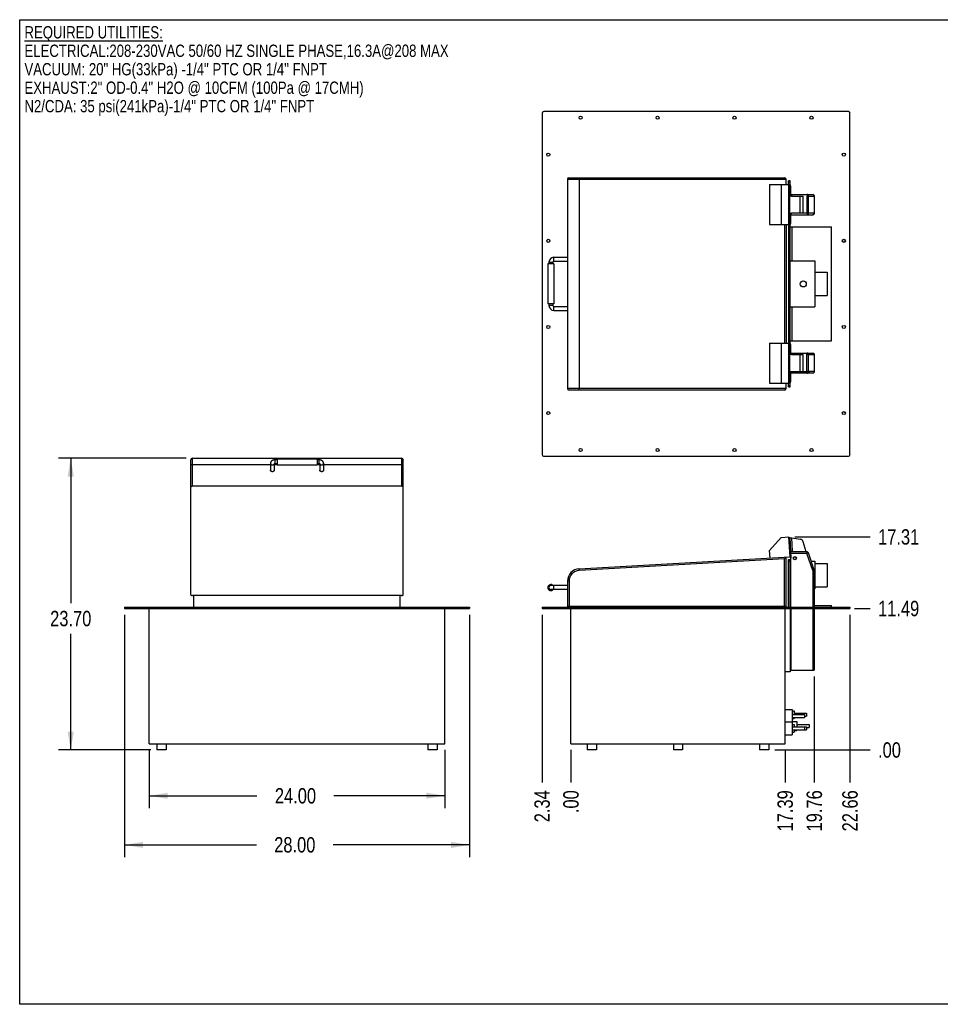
# Model space of a CAD drawing. Header units: inches. Extents: x 0 to 16, y 0 to 10.
# Tile 1 of 38: x 0 to 9.3, y 0 to 10. Entities that reach past the tile are written whole.
import ezdxf

# ---------------------------------------------------------------- set-up
doc = ezdxf.new("R2010")
doc.units = ezdxf.units.IN
doc.header["$LTSCALE"] = 0.935
doc.header["$MEASUREMENT"] = 0
doc.layers.get('0').update_dxf_attribs({"linetype": 'CONTINUOUS'})
doc.layers.add('02___PRT_ALL_AXES', color=7, linetype='CONTINUOUS')
doc.styles.get("Standard").update_dxf_attribs({"font": 'txt', "width": 0.8})
doc.dimstyles.new('DIMSTYLE_1', dxfattribs={"dimtxt": 0.15625, "dimasz": 0.1875, "dimexe": 0.125, "dimexo": 0.0625, "dimgap": 0.078125, "dimtad": 0, "dimtih": 1, "dimtoh": 1, "dimlfac": 8, "dimzin": 4, "dimdsep": 46, "dimtxsty": 'Standard', "dimblk": '_FILLED', "dimblk1": '_FILLED', "dimblk2": '_FILLED', "dimcen": 0.09, "dimazin": 1, "dimtfac": 1, "dimtofl": 0, "dimtmove": 0, "dimatfit": 3, "dimldrblk": '_FILLED', "dimfxl": 1, "dimtolj": 1, "dimtzin": 4, "dimarcsym": 0})
doc.dimstyles.new('DIMSTYLE_2', dxfattribs={"dimtxt": 0.15625, "dimasz": 0.1875, "dimexe": 0.125, "dimexo": 0.0625, "dimgap": 0.039062, "dimtad": 0, "dimtih": 1, "dimtoh": 1, "dimlfac": 8, "dimzin": 4, "dimdsep": 46, "dimtxsty": 'Standard', "dimblk": '_FILLED', "dimblk1": '_FILLED', "dimblk2": '_FILLED', "dimcen": 0.09, "dimazin": 1, "dimtfac": 1, "dimtofl": 0, "dimtmove": 0, "dimatfit": 3, "dimldrblk": '_FILLED', "dimfxl": 1, "dimtolj": 1, "dimtzin": 4, "dimarcsym": 0})

# ---------------------------------------------------------------- blocks, each defined once
blk = doc.blocks.new('_FILLED')
at = {"color": 0, "linetype": 'ByBlock'}
blk.add_solid([(0, 0), (-1, 0.167), (-1, -0.167)], dxfattribs=at)
blk = doc.blocks.new('*D1')
at = {"color": 2, "linetype": 'Continuous', "transparency": 16777216}
for p, q in [((1.69, 5.546), (0.393, 5.546)), ((0.518, 5.546), (0.518, 4.074)), ((0.518, 2.583), (0.518, 3.761)), ((1.331, 2.583), (0.393, 2.583))]:
    blk.add_line(p, q, dxfattribs=at)
at = {"color": 2, "linetype": 'Continuous', "transparency": 16777216, "xscale": 0.1875, "yscale": 0.1875, "zscale": 0.1875}
for p, rotation in [((0.518, 5.546), 90), ((0.518, 2.583), 270)]:
    blk.add_blockref('_FILLED', p, dxfattribs=dict(at, rotation=rotation))
at = {"color": 2, "linetype": 'Continuous', "transparency": 16777216, "insert": (0.518, 3.996), "char_height": 0.1562, "width": 0.625, "attachment_point": 2, "line_spacing_factor": 0.9}
blk.add_mtext('23.70', dxfattribs=at)
blk = doc.blocks.new('*D2')
at = {"color": 2, "linetype": 'Continuous', "transparency": 16777216}
for p, q in [((1.315, 2.583), (1.315, 1.993)), ((4.315, 2.583), (4.315, 1.993)), ((1.315, 2.118), (2.408, 2.118)), ((4.315, 2.118), (3.19, 2.118))]:
    blk.add_line(p, q, dxfattribs=at)
at = {"color": 2, "linetype": 'Continuous', "transparency": 16777216, "xscale": 0.1875, "yscale": 0.1875, "zscale": 0.1875, "rotation": 180}
blk.add_blockref('_FILLED', (1.315, 2.118), dxfattribs=at)
at = {"color": 2, "linetype": 'Continuous', "transparency": 16777216, "xscale": 0.1875, "yscale": 0.1875, "zscale": 0.1875}
blk.add_blockref('_FILLED', (4.315, 2.118), dxfattribs=at)
at = {"color": 2, "linetype": 'Continuous', "transparency": 16777216, "insert": (2.799, 2.196), "char_height": 0.1562, "width": 0.625, "attachment_point": 2, "line_spacing_factor": 0.9}
blk.add_mtext('24.00', dxfattribs=at)
blk = doc.blocks.new('*D3')
at = {"color": 2, "linetype": 'Continuous', "transparency": 16777216}
for p, q in [((1.065, 3.957), (1.065, 1.494)), ((4.565, 3.957), (4.565, 1.494)), ((1.065, 1.619), (2.402, 1.619)), ((4.565, 1.619), (3.183, 1.619))]:
    blk.add_line(p, q, dxfattribs=at)
at = {"color": 2, "linetype": 'Continuous', "transparency": 16777216, "xscale": 0.1875, "yscale": 0.1875, "zscale": 0.1875, "rotation": 180}
blk.add_blockref('_FILLED', (1.065, 1.619), dxfattribs=at)
at = {"color": 2, "linetype": 'Continuous', "transparency": 16777216, "xscale": 0.1875, "yscale": 0.1875, "zscale": 0.1875}
blk.add_blockref('_FILLED', (4.565, 1.619), dxfattribs=at)
at = {"color": 2, "linetype": 'Continuous', "transparency": 16777216, "insert": (2.792, 1.698), "char_height": 0.1562, "width": 0.625, "attachment_point": 2, "line_spacing_factor": 0.9}
blk.add_mtext('28.00', dxfattribs=at)
blk = doc.blocks.new('*D4')
at = {"color": 2, "linetype": 'Continuous', "transparency": 16777216}
blk.add_line((5.302, 3.957), (5.302, 2.252), dxfattribs=at)
at = {"color": 2, "linetype": 'Continuous', "transparency": 16777216, "insert": (5.224, 2.174), "char_height": 0.1562, "width": 0.5, "attachment_point": 3, "rotation": 90, "line_spacing_factor": 0.9}
blk.add_mtext('2.34', dxfattribs=at)
blk = doc.blocks.new('*D5')
at = {"color": 2, "linetype": 'Continuous', "transparency": 16777216}
blk.add_line((5.595, 2.583), (5.595, 2.252), dxfattribs=at)
at = {"color": 2, "linetype": 'Continuous', "transparency": 16777216, "insert": (5.517, 2.174), "char_height": 0.1562, "width": 0.375, "attachment_point": 3, "rotation": 90, "line_spacing_factor": 0.9}
blk.add_mtext('.00', dxfattribs=at)
blk = doc.blocks.new('*D6')
at = {"color": 2, "linetype": 'Continuous', "transparency": 16777216}
blk.add_line((7.769, 2.583), (7.769, 2.252), dxfattribs=at)
at = {"color": 2, "linetype": 'Continuous', "transparency": 16777216, "insert": (7.691, 2.174), "char_height": 0.1562, "width": 0.625, "attachment_point": 3, "rotation": 90, "line_spacing_factor": 0.9}
blk.add_mtext('17.39', dxfattribs=at)
blk = doc.blocks.new('*D7')
at = {"color": 2, "linetype": 'Continuous', "transparency": 16777216}
blk.add_line((8.065, 3.33), (8.065, 2.252), dxfattribs=at)
at = {"color": 2, "linetype": 'Continuous', "transparency": 16777216, "insert": (7.987, 2.174), "char_height": 0.1562, "width": 0.625, "attachment_point": 3, "rotation": 90, "line_spacing_factor": 0.9}
blk.add_mtext('19.76', dxfattribs=at)
blk = doc.blocks.new('*D8')
at = {"color": 2, "linetype": 'Continuous', "transparency": 16777216}
blk.add_line((8.427, 3.957), (8.427, 2.252), dxfattribs=at)
at = {"color": 2, "linetype": 'Continuous', "transparency": 16777216, "insert": (8.349, 2.174), "char_height": 0.1562, "width": 0.625, "attachment_point": 3, "rotation": 90, "line_spacing_factor": 0.9}
blk.add_mtext('22.66', dxfattribs=at)
blk = doc.blocks.new('*D9')
at = {"color": 2, "linetype": 'Continuous', "transparency": 16777216}
blk.add_line((8.474, 4.02), (8.633, 4.02), dxfattribs=at)
at = {"color": 2, "linetype": 'Continuous', "transparency": 16777216, "insert": (8.712, 4.098), "char_height": 0.1562, "width": 0.625, "attachment_point": 1, "line_spacing_factor": 0.9}
blk.add_mtext('11.49', dxfattribs=at)
blk = doc.blocks.new('*D10')
at = {"color": 2, "linetype": 'Continuous', "transparency": 16777216}
blk.add_line((7.666, 2.583), (8.633, 2.583), dxfattribs=at)
at = {"color": 2, "linetype": 'Continuous', "transparency": 16777216, "insert": (8.712, 2.661), "char_height": 0.1562, "width": 0.375, "attachment_point": 1, "line_spacing_factor": 0.9}
blk.add_mtext('.00', dxfattribs=at)
blk = doc.blocks.new('*D11')
at = {"color": 2, "linetype": 'Continuous', "transparency": 16777216}
blk.add_line((7.869, 4.747), (8.633, 4.747), dxfattribs=at)
at = {"color": 2, "linetype": 'Continuous', "transparency": 16777216, "insert": (8.712, 4.825), "char_height": 0.1562, "width": 0.625, "attachment_point": 1, "line_spacing_factor": 0.9}
blk.add_mtext('17.31', dxfattribs=at)

msp = doc.modelspace()

# ---------------------------------------------------------------- linework, layer by layer
at = {"color": 7, "linetype": 'Continuous'}
for p, q in [((0, 0), (0, 10)), ((0, 10), (16, 10)), ((5.3023, 9.0505), (5.3023, 5.5824)), ((8.4111, 9.0667), (5.3186, 9.0667)), ((8.4273, 5.583), (8.4273, 9.0505)), ((5.5595, 8.3796), (5.5595, 6.2552)), ((5.5595, 8.3796), (7.7783, 8.3796)), ((5.5751, 8.3952), (7.762, 8.3952)), ((5.6775, 8.3796), (5.6775, 6.2552)), ((7.6112, 8.3249), (7.6112, 7.9186)), ((7.6112, 8.3249), (7.807, 8.3249)), ((7.729, 8.3249), (7.729, 7.9186)), ((7.7783, 8.3249), (7.7783, 8.379)), ((7.8023, 8.3249), (7.8023, 8.3636)), ((7.8192, 8.3636), (7.8023, 8.3636)), ((7.8192, 8.3474), (7.8023, 8.3474)), ((7.807, 7.9186), (7.807, 8.3249)), ((7.8184, 8.3249), (7.8074, 8.3249)), ((7.8074, 8.3224), (7.8074, 7.9212)), ((7.8074, 8.3224), (7.8239, 8.3224)), ((7.8161, 8.3224), (7.8161, 8.2255)), ((7.8184, 8.3224), (7.8184, 8.3249)), ((7.8192, 8.3224), (7.8192, 8.3636)), ((7.8239, 8.2255), (7.8239, 8.3224)), ((7.8279, 8.3118), (7.8239, 8.3118)), ((7.8279, 8.2151), (7.8279, 8.3118)), ((7.8239, 8.2255), (7.8161, 8.2255)), ((7.8176, 8.0247), (7.8176, 8.2189)), ((7.8279, 8.2955), (7.8239, 8.2955)), ((7.8279, 8.2243), (8.0486, 8.2243)), ((7.8325, 8.2093), (7.9522, 8.2093)), ((7.9207, 8.0343), (7.9207, 8.2093)), ((7.9522, 8.0343), (7.9522, 8.2093)), ((7.9911, 8.208), (8.0648, 8.208)), ((7.9911, 8.0349), (7.9911, 8.208)), ((8.0059, 8.0349), (8.0059, 8.208)), ((8.0632, 8.208), (8.0632, 8.0343)), ((8.0648, 8.208), (8.0648, 8.0349)), ((7.8161, 8.018), (7.8239, 8.018)), ((7.8161, 8.018), (7.8161, 7.9212)), ((7.8239, 7.9212), (7.8239, 8.018)), ((7.8279, 7.9312), (7.8279, 8.0285)), ((7.8279, 8.0187), (8.0486, 8.0187)), ((8.0636, 8.0343), (7.8325, 8.0343)), ((8.0059, 8.0349), (7.9911, 8.0349)), ((7.9911, 8.0349), (7.9913, 8.0187)), ((8.0059, 8.0349), (8.0061, 8.0343)), ((8.0486, 8.0187), (8.0484, 8.0187)), ((7.6112, 7.9186), (7.807, 7.9186)), ((7.7611, 7.9186), (7.7611, 6.7156)), ((7.7783, 7.9186), (7.7783, 6.7156)), ((7.8023, 7.9186), (7.8023, 6.7156)), ((7.8074, 7.9212), (7.8239, 7.9212)), ((7.8184, 7.9186), (7.8074, 7.9186)), ((7.8184, 7.9186), (7.8184, 7.9212)), ((7.8192, 6.713), (7.8192, 7.9212)), ((7.8239, 7.9312), (7.8279, 7.9312)), ((7.8192, 7.8949), (8.2398, 7.8949)), ((7.8354, 7.8949), (7.8354, 7.5511)), ((8.2398, 6.7386), (8.2398, 7.8949)), ((5.3603, 7.5202), (5.3603, 7.114)), ((5.4228, 7.5202), (5.3603, 7.5202)), ((5.372, 7.5378), (5.372, 7.5202)), ((5.372, 7.5378), (5.4111, 7.5378)), ((5.4111, 7.5378), (5.4111, 7.5202)), ((5.4209, 7.5476), (5.4209, 7.5866)), ((5.4209, 7.5866), (5.5595, 7.5866)), ((5.4209, 7.5476), (5.5595, 7.5476)), ((5.4228, 7.5202), (5.4228, 7.114)), ((7.8192, 7.5511), (8.0692, 7.5511)), ((8.0692, 7.5511), (8.0692, 7.0824)), ((5.4228, 7.114), (5.3603, 7.114)), ((5.372, 7.114), (5.372, 7.0964)), ((5.4111, 7.114), (5.4111, 7.0964)), ((5.4111, 7.0964), (5.372, 7.0964)), ((5.4209, 7.0476), (5.4209, 7.0866)), ((5.4209, 7.0866), (5.5595, 7.0866)), ((5.4209, 7.0476), (5.5595, 7.0476)), ((7.8192, 7.0824), (8.0692, 7.0824)), ((7.8354, 7.0824), (7.8354, 6.7386)), ((7.6112, 6.7156), (7.807, 6.7156)), ((7.6112, 6.7156), (7.6112, 6.3094)), ((7.729, 6.7156), (7.729, 6.3094)), ((7.807, 6.3094), (7.807, 6.7156)), ((7.8184, 6.7156), (7.8074, 6.7156)), ((7.8074, 6.713), (7.8239, 6.713)), ((7.8074, 6.713), (7.8074, 6.3118)), ((7.8161, 6.713), (7.8161, 6.6162)), ((7.8184, 6.713), (7.8184, 6.7156)), ((7.8192, 6.7386), (8.2398, 6.7386)), ((7.8239, 6.6162), (7.8239, 6.713)), ((7.8239, 6.7023), (7.8279, 6.7023)), ((7.8279, 6.6057), (7.8279, 6.7023)), ((7.8239, 6.6162), (7.8161, 6.6162)), ((7.8176, 6.4153), (7.8176, 6.6095)), ((7.8279, 6.6148), (8.0486, 6.6148)), ((7.9906, 6.4092), (7.9906, 6.6148)), ((7.8325, 6.5999), (7.9522, 6.5999)), ((7.9207, 6.4249), (7.9207, 6.5999)), ((7.9522, 6.4249), (7.9522, 6.5999)), ((7.9906, 6.5985), (8.0648, 6.5985)), ((8.006, 6.4254), (8.006, 6.5985)), ((8.064, 6.5985), (8.064, 6.4254)), ((8.0648, 6.5985), (8.0648, 6.4254)), ((7.8161, 6.4087), (7.8239, 6.4087)), ((7.8161, 6.4087), (7.8161, 6.3118)), ((7.8239, 6.3118), (7.8239, 6.4087)), ((7.8279, 6.3217), (7.8279, 6.4191)), ((8.0486, 6.4092), (7.8279, 6.4092)), ((8.0208, 6.4249), (7.8325, 6.4249)), ((8.0648, 6.4254), (7.9906, 6.4254)), ((7.6112, 6.3094), (7.807, 6.3094)), ((7.7783, 6.2552), (7.7783, 6.3094)), ((7.8023, 6.2699), (7.8023, 6.3094)), ((7.8074, 6.3118), (7.8239, 6.3118)), ((7.8184, 6.3094), (7.8074, 6.3094)), ((7.8184, 6.3094), (7.8184, 6.3118)), ((7.8192, 6.2699), (7.8192, 6.3118)), ((7.8279, 6.3379), (7.8239, 6.3379)), ((7.8279, 6.3217), (7.8239, 6.3217)), ((7.7783, 6.2552), (5.5595, 6.2552)), ((7.762, 6.239), (5.5758, 6.239)), ((7.8023, 6.2861), (7.8192, 6.2861)), ((7.8023, 6.2699), (7.8192, 6.2699)), ((1.7366, 4.1599), (1.7366, 5.5304)), ((1.7522, 5.2611), (1.7522, 5.546)), ((1.7522, 5.546), (3.8766, 5.546)), ((2.594, 5.4906), (2.594, 5.5297)), ((2.6116, 5.5297), (2.594, 5.5297)), ((2.6116, 5.5414), (2.6116, 5.4789)), ((2.6116, 5.5414), (3.0178, 5.5414)), ((3.0178, 5.5414), (3.0178, 5.4789)), ((3.0354, 5.5297), (3.0178, 5.5297)), ((3.0354, 5.5297), (3.0354, 5.4906)), ((3.8766, 5.546), (3.8766, 5.2611)), ((3.8928, 4.1599), (3.8928, 5.5298)), ((5.3179, 5.5667), (8.4111, 5.5667)), ((1.7522, 5.4835), (2.5452, 5.4835)), ((2.5452, 5.4955), (2.5452, 5.4262)), ((2.5842, 5.4893), (2.5842, 5.4262)), ((2.5842, 5.4835), (2.6116, 5.4835)), ((2.6116, 5.4906), (2.594, 5.4906)), ((2.6116, 5.4789), (3.0178, 5.4789)), ((3.0354, 5.4906), (3.0178, 5.4906)), ((3.0178, 5.4835), (3.0452, 5.4835)), ((3.0452, 5.4893), (3.0452, 5.4262)), ((3.0842, 5.4955), (3.0842, 5.4262)), ((3.0842, 5.4835), (3.8766, 5.4835)), ((3.8766, 5.2611), (1.7522, 5.2611)), ((7.729, 4.7424), (7.6112, 4.6106)), ((7.729, 4.7424), (7.807, 4.7468)), ((7.8184, 4.544), (7.807, 4.7468)), ((7.8074, 4.739), (7.8176, 4.7396)), ((7.8161, 4.7395), (7.8279, 4.5299)), ((7.8176, 4.7396), (7.9207, 4.7243)), ((7.8325, 4.7374), (7.8401, 4.6032)), ((7.6156, 4.5326), (7.6112, 4.6106)), ((7.8151, 4.6018), (7.8401, 4.6032)), ((7.9824, 4.5952), (7.9522, 4.697)), ((5.6775, 4.4234), (7.8184, 4.544)), ((7.762, 4.5246), (5.6784, 4.4072)), ((7.7783, 4.5418), (7.762, 4.5246)), ((7.762, 4.0418), (7.762, 4.5246)), ((7.7783, 4.0418), (7.7783, 4.5418)), ((7.8023, 4.517), (7.8192, 4.517)), ((7.8023, 4.0327), (7.8023, 4.517)), ((7.8023, 4.5007), (7.8192, 4.5007)), ((7.8192, 4.0327), (7.8192, 4.517)), ((7.8192, 4.5014), (7.8279, 4.5014)), ((7.8279, 4.0327), (7.8279, 4.5952)), ((7.9906, 4.5952), (7.8279, 4.5952)), ((7.9906, 4.5789), (7.8279, 4.5789)), ((7.9906, 4.5952), (7.9906, 4.5789)), ((7.9906, 4.5789), (8.006, 4.5841)), ((8.0486, 4.405), (7.9906, 4.5789)), ((8.064, 4.4102), (8.006, 4.5841)), ((8.0336, 4.5014), (8.0692, 4.5014)), ((8.0692, 4.5014), (8.0692, 4.2201)), ((5.6784, 4.4072), (5.6775, 4.4234)), ((7.8279, 4.4545), (7.8192, 4.4545)), ((7.8279, 4.4383), (7.8192, 4.4383)), ((8.064, 4.4102), (8.0486, 4.405)), ((8.0486, 4.405), (8.0648, 4.405)), ((8.0486, 4.405), (8.0486, 4.0327)), ((8.0648, 4.405), (8.0648, 4.0327)), ((5.5595, 4.2519), (5.3916, 4.2519)), ((5.5595, 4.2129), (5.3916, 4.2129)), ((5.4209, 4.2129), (5.4209, 4.2519)), ((5.5595, 4.2986), (5.5595, 4.0418)), ((5.5758, 4.2986), (5.5595, 4.2986)), ((5.5758, 4.2986), (5.5758, 4.0418)), ((8.0648, 4.2201), (8.0692, 4.2201)), ((3.8766, 4.1517), (1.7528, 4.1517)), ((1.7682, 4.0327), (1.7682, 4.1517)), ((3.8619, 4.0327), (3.8619, 4.1517)), ((1.0651, 4.0327), (1.0651, 4.0196)), ((1.0651, 4.0327), (4.5651, 4.0327)), ((1.0651, 4.0196), (4.5651, 4.0196)), ((1.0813, 4.0327), (1.0813, 4.0196)), ((1.3151, 2.6459), (1.3151, 4.0196)), ((4.3151, 2.6459), (4.3151, 4.0196)), ((4.5494, 4.0327), (4.5494, 4.0196)), ((4.5651, 4.0327), (4.5651, 4.0196)), ((5.3023, 4.0327), (5.3023, 4.0196)), ((5.3023, 4.0327), (8.4273, 4.0327)), ((5.3023, 4.0196), (8.4273, 4.0196)), ((5.3179, 4.0327), (5.3179, 4.0196)), ((7.7783, 4.0418), (5.5595, 4.0418)), ((5.5948, 2.6459), (5.5948, 4.0196)), ((7.7689, 2.6459), (7.7689, 4.0196)), ((7.8192, 4.0196), (7.8192, 3.3764)), ((7.8279, 4.0196), (7.8279, 3.392)), ((8.0486, 4.0196), (8.0486, 3.392)), ((8.0648, 4.0496), (8.2398, 4.0496)), ((8.0648, 4.0196), (8.0648, 3.392)), ((8.2398, 4.0327), (8.2398, 4.0496)), ((8.4111, 4.0327), (8.4111, 4.0196)), ((8.4273, 4.0327), (8.4273, 4.0196)), ((7.8192, 3.4052), (7.8279, 3.4052)), ((7.8192, 3.3764), (7.7689, 3.3764)), ((7.8279, 3.392), (8.0648, 3.392)), ((7.8402, 2.8731), (7.8877, 2.8731)), ((7.8877, 2.8731), (7.8877, 2.8177)), ((7.8596, 2.7794), (7.8877, 2.7794)), ((7.8877, 2.7865), (7.8877, 2.7794)), ((1.3151, 2.6459), (4.3151, 2.6459)), ((5.5948, 2.6459), (7.7689, 2.6459)), ((16, 0), (0, 0))]:
    msp.add_line(p, q, dxfattribs=at)
for centre, radius, start, end in [((5.3186, 9.0505), 0.0163, 90, 180), ((8.4111, 9.0505), 0.0163, 0, 90), ((5.5751, 8.3796), 0.0156, 90, 180), ((7.762, 8.379), 0.0163, 0, 90), ((7.8402, 8.2256), 0.0164, 180.06844, 202.39684), ((7.8401, 8.2255), 0.0162, 220.65249, 224.95047), ((7.8401, 8.2255), 0.0163, 224.97417, 234.81084), ((7.8401, 8.2255), 0.0162, 234.80517, 247.45574), ((7.8401, 8.2256), 0.0163, 247.53736, 269.92788), ((8.0486, 8.208), 0.0163, 0, 90), ((7.8402, 8.018), 0.0164, 157.60316, 179.93156), ((7.8401, 8.0181), 0.0162, 135.04953, 139.34751), ((7.8401, 8.0181), 0.0162, 126.43171, 135.03028), ((7.8401, 8.018), 0.0163, 114.08004, 126.43473), ((7.8401, 8.018), 0.0163, 90.05755, 113.99628), ((8.0486, 8.0349), 0.0163, 270, 360), ((5.4209, 7.5378), 0.0488, 90, 180), ((5.4209, 7.5378), 0.00977, 90, 180), ((5.4209, 7.0964), 0.0488, 180, 270), ((5.4209, 7.0964), 0.00977, 180, 270), ((7.8401, 6.6162), 0.0163, 180.00245, 220.65716), ((7.8401, 6.6161), 0.0162, 220.65249, 224.95047), ((7.8401, 6.6162), 0.0163, 224.97512, 235.05939), ((7.8401, 6.6161), 0.0162, 235.05357, 247.45736), ((7.8401, 6.6162), 0.0163, 247.53736, 269.92788), ((8.0486, 6.5985), 0.0163, 0, 90), ((7.8402, 6.4087), 0.0164, 157.60316, 179.93156), ((7.8401, 6.4087), 0.0162, 135.04953, 139.34751), ((7.8401, 6.4087), 0.0162, 126.68013, 135.03111), ((7.8401, 6.4087), 0.0163, 114.08144, 126.68252), ((7.8401, 6.4086), 0.0163, 90.05755, 113.99628), ((8.0486, 6.4254), 0.0163, 270, 360), ((5.5758, 6.2552), 0.0163, 180, 270), ((7.762, 6.2552), 0.0163, 270, 360), ((1.7522, 5.5304), 0.0156, 90, 180), ((3.8766, 5.5298), 0.0163, 0, 90), ((5.3179, 5.5824), 0.0156, 180, 270), ((8.4111, 5.583), 0.0163, 270, 360), ((2.5599, 5.4262), 0.0147, 180.00665, 188.145), ((2.5682, 5.496), 0.0161, 329.15679, 330.91646), ((2.5684, 5.4959), 0.0159, 330.91748, 332.57069), ((2.5695, 5.4262), 0.0147, 352.26627, 359.99724), ((3.0599, 5.4262), 0.0147, 180.00665, 188.145), ((3.061, 5.4959), 0.0159, 207.3884, 209.08257), ((3.0612, 5.496), 0.0161, 209.08411, 211.07576), ((3.0695, 5.4262), 0.0147, 352.26627, 359.99724), ((7.915, 4.686), 0.0387, 16.52564, 81.54778), ((7.9906, 4.5789), 0.0163, 18.43495, 90), ((7.9911, 4.5795), 0.0156, 18.43495, 90), ((5.6845, 4.2986), 0.125, 93.22452, 180), ((5.6845, 4.2986), 0.1087, 93.22452, 180), ((8.0486, 4.405), 0.0163, 0, 18.43495), ((5.3916, 4.2324), 0.0312, 38.7329, 321.2671), ((5.3916, 4.2324), 0.0195, 90, 270)]:
    msp.add_arc(centre, radius, start, end, dxfattribs=at)
for centre, start_param, end_param in [((7.8325, 8.2255), -2.717993, -1.570796), ((7.8325, 8.018), 1.570796, 2.717993), ((7.8325, 6.6162), -2.717993, -1.570796), ((7.8325, 6.4087), 1.570796, 2.717993)]:
    msp.add_ellipse(centre, major_axis=(0.0164, 0), ratio=0.990058, start_param=start_param, end_param=end_param, dxfattribs=at)
for points, knots in [([(5.6784, 8.3952), (5.6783, 8.3952), (5.6783, 8.3951), (5.6782, 8.3949), (5.6781, 8.3945), (5.678, 8.394), (5.6779, 8.3933), (5.6778, 8.3922), (5.6777, 8.3905), (5.6776, 8.3882), (5.6776, 8.3855), (5.6775, 8.3826), (5.6775, 8.3806), (5.6775, 8.3796)], [0, 0, 0, 0, 0.007285, 0.022622, 0.046902, 0.080156, 0.122219, 0.17265, 0.296535, 0.447325, 0.619402, 0.806386, 1, 1, 1, 1]), ([(8.0059, 8.208), (8.0059, 8.2102), (8.0051, 8.2144), (8.0017, 8.2198), (7.9967, 8.2234), (7.9926, 8.2243), (7.9906, 8.2243)], [0, 0, 0, 0, 0.257258, 0.510276, 0.757284, 1, 1, 1, 1]), ([(7.9906, 8.2243), (7.9906, 8.2243), (7.9907, 8.2241), (7.9907, 8.2239), (7.9907, 8.2235), (7.9908, 8.223), (7.9908, 8.2223), (7.9909, 8.2212), (7.9909, 8.2194), (7.991, 8.217), (7.991, 8.2142), (7.991, 8.2112), (7.9911, 8.2091), (7.9911, 8.208)], [0, 0, 0, 0, 0.00554, 0.020143, 0.044085, 0.077169, 0.11911, 0.16951, 0.293691, 0.445001, 0.617664, 0.805055, 1, 1, 1, 1]), ([(8.0478, 8.2243), (8.0498, 8.2243), (8.0539, 8.2234), (8.0573, 8.221), (8.0587, 8.2195)], [0, 0, 0, 0, 0.496313, 1, 1, 1, 1]), ([(8.0587, 8.2195), (8.0601, 8.218), (8.0624, 8.2144), (8.0632, 8.2102), (8.0632, 8.208)], [0, 0, 0, 0, 0.496558, 1, 1, 1, 1]), ([(7.9913, 8.0187), (7.9932, 8.0187), (7.9971, 8.0195), (8.0021, 8.023), (8.0053, 8.0282), (8.0061, 8.0323), (8.0061, 8.0343)], [0, 0, 0, 0, 0.243888, 0.491401, 0.74395, 1, 1, 1, 1]), ([(8.0636, 8.0343), (8.0636, 8.0323), (8.0628, 8.0282), (8.0595, 8.023), (8.0545, 8.0195), (8.0505, 8.0187), (8.0486, 8.0187)], [0, 0, 0, 0, 0.254425, 0.50666, 0.75497, 1, 1, 1, 1]), ([(8.0589, 8.0232), (8.0575, 8.0218), (8.0543, 8.0195), (8.0504, 8.0187), (8.0486, 8.0187)], [0, 0, 0, 0, 0.511413, 1, 1, 1, 1]), ([(8.0632, 8.0343), (8.0632, 8.0323), (8.0625, 8.0282), (8.0602, 8.0247), (8.0589, 8.0232)], [0, 0, 0, 0, 0.503443, 1, 1, 1, 1]), ([(8.0648, 8.0349), (8.0648, 8.0347), (8.0645, 8.0345), (8.0641, 8.0343), (8.0637, 8.0343), (8.0636, 8.0343)], [0, 0, 0, 0, 0.349827, 0.630774, 1, 1, 1, 1]), ([(8.006, 6.5985), (8.006, 6.6007), (8.0052, 6.6049), (8.0018, 6.6103), (7.9967, 6.6139), (7.9926, 6.6148), (7.9906, 6.6148)], [0, 0, 0, 0, 0.25605, 0.508599, 0.756112, 1, 1, 1, 1]), ([(8.0486, 6.6148), (8.0506, 6.6148), (8.0547, 6.6139), (8.0598, 6.6103), (8.0632, 6.6049), (8.064, 6.6007), (8.064, 6.5985)], [0, 0, 0, 0, 0.243889, 0.491401, 0.74395, 1, 1, 1, 1]), ([(7.9906, 6.4092), (7.9926, 6.4092), (7.9967, 6.41), (8.0018, 6.4137), (8.0052, 6.4191), (8.006, 6.4233), (8.006, 6.4254)], [0, 0, 0, 0, 0.243898, 0.491421, 0.743974, 1, 1, 1, 1]), ([(8.064, 6.4254), (8.064, 6.4233), (8.0632, 6.4191), (8.0598, 6.4137), (8.0547, 6.41), (8.0506, 6.4092), (8.0486, 6.4092)], [0, 0, 0, 0, 0.25605, 0.508599, 0.756112, 1, 1, 1, 1]), ([(5.6784, 6.239), (5.6784, 6.239), (5.6783, 6.2391), (5.6782, 6.2393), (5.6781, 6.2397), (5.678, 6.2403), (5.678, 6.2409), (5.6779, 6.2421), (5.6777, 6.2439), (5.6776, 6.2463), (5.6776, 6.2491), (5.6775, 6.2521), (5.6775, 6.2542), (5.6775, 6.2552)], [0, 0, 0, 0, 0.007285, 0.022622, 0.046902, 0.080156, 0.122219, 0.17265, 0.296535, 0.447325, 0.619402, 0.806386, 1, 1, 1, 1]), ([(2.594, 5.5297), (2.591, 5.5297), (2.5851, 5.5294), (2.5765, 5.5279), (2.5685, 5.5253), (2.5623, 5.5223), (2.5579, 5.5193), (2.5548, 5.5168), (2.5521, 5.5139), (2.5497, 5.5107), (2.5477, 5.5073), (2.5463, 5.5035), (2.5454, 5.4996), (2.5452, 5.4969), (2.5452, 5.4955)], [0, 0, 0, 0, 0.13475, 0.266741, 0.394194, 0.517033, 0.577294, 0.637158, 0.696971, 0.756956, 0.817274, 0.877964, 0.938853, 1, 1, 1, 1]), ([(3.0842, 5.4955), (3.0842, 5.4969), (3.084, 5.4996), (3.0831, 5.5035), (3.0817, 5.5073), (3.0797, 5.5107), (3.0773, 5.5139), (3.0736, 5.5178), (3.0682, 5.5218), (3.0609, 5.5253), (3.0528, 5.5279), (3.0442, 5.5294), (3.0384, 5.5297), (3.0354, 5.5297)], [0, 0, 0, 0, 0.061197, 0.122048, 0.182754, 0.243096, 0.30311, 0.36291, 0.482921, 0.605783, 0.733238, 0.865246, 1, 1, 1, 1]), ([(1.7366, 5.4757), (1.7366, 5.4762), (1.7368, 5.4773), (1.7377, 5.4788), (1.7392, 5.4802), (1.742, 5.4818), (1.7464, 5.4832), (1.7502, 5.4835), (1.7522, 5.4835)], [0, 0, 0, 0, 0.082156, 0.173102, 0.277933, 0.398426, 0.681611, 1, 1, 1, 1]), ([(2.5452, 5.4955), (2.5452, 5.4944), (2.5454, 5.4922), (2.5465, 5.489), (2.5484, 5.486), (2.5508, 5.4835), (2.5538, 5.4813), (2.5572, 5.4798), (2.5609, 5.4788), (2.5634, 5.4786), (2.5647, 5.4786)], [0, 0, 0, 0, 0.116051, 0.23356, 0.353643, 0.477049, 0.603943, 0.733966, 0.866371, 1, 1, 1, 1]), ([(2.5647, 5.4093), (2.5635, 5.4093), (2.5612, 5.4095), (2.5578, 5.4103), (2.5546, 5.4116), (2.5517, 5.4134), (2.5493, 5.4156), (2.5473, 5.4182), (2.546, 5.4211), (2.5454, 5.4231), (2.5453, 5.4241)], [0, 0, 0, 0, 0.132809, 0.264643, 0.394387, 0.521417, 0.645292, 0.766007, 0.883975, 1, 1, 1, 1]), ([(2.5647, 5.4786), (2.5665, 5.4786), (2.57, 5.479), (2.5749, 5.4809), (2.5784, 5.4833), (2.5807, 5.4857), (2.5816, 5.4871), (2.582, 5.4878)], [0, 0, 0, 0, 0.259733, 0.514807, 0.761812, 0.882052, 1, 1, 1, 1]), ([(2.5841, 5.4242), (2.5839, 5.4232), (2.5834, 5.4212), (2.5821, 5.4183), (2.5801, 5.4157), (2.5777, 5.4135), (2.5748, 5.4116), (2.5716, 5.4103), (2.5682, 5.4095), (2.5659, 5.4093), (2.5647, 5.4093)], [0, 0, 0, 0, 0.116014, 0.233951, 0.354632, 0.478487, 0.605516, 0.73528, 0.867149, 1, 1, 1, 1]), ([(2.594, 5.4906), (2.5926, 5.4906), (2.5899, 5.4905), (2.5867, 5.49), (2.5844, 5.4894), (2.5831, 5.4889), (2.5822, 5.4885), (2.5817, 5.4882), (2.5815, 5.4881)], [0, 0, 0, 0, 0.328615, 0.628776, 0.758032, 0.86672, 0.949176, 1, 1, 1, 1]), ([(3.0479, 5.4881), (3.048, 5.4881), (3.048, 5.4881), (3.0481, 5.488), (3.048, 5.4881), (3.0479, 5.4881), (3.0477, 5.4882), (3.0475, 5.4884), (3.047, 5.4886), (3.0464, 5.4889), (3.0456, 5.4891), (3.0448, 5.4894), (3.0438, 5.4897), (3.0427, 5.4899), (3.0416, 5.4901), (3.0404, 5.4903), (3.0392, 5.4905), (3.0375, 5.4906), (3.0362, 5.4906), (3.0354, 5.4906)], [0, 0, 0, 0, 0.006135, 0.00923, 0.012539, 0.018939, 0.028505, 0.057077, 0.097469, 0.148592, 0.209269, 0.278222, 0.354231, 0.436195, 0.52304, 0.613839, 0.70778, 0.804046, 1, 1, 1, 1]), ([(3.0647, 5.4093), (3.0635, 5.4093), (3.0612, 5.4095), (3.0578, 5.4103), (3.0546, 5.4116), (3.0517, 5.4134), (3.0493, 5.4156), (3.0473, 5.4182), (3.046, 5.4211), (3.0454, 5.4231), (3.0453, 5.4241)], [0, 0, 0, 0, 0.132809, 0.264643, 0.394387, 0.521417, 0.645292, 0.766007, 0.883975, 1, 1, 1, 1]), ([(3.0474, 5.4877), (3.0478, 5.487), (3.0487, 5.4857), (3.051, 5.4833), (3.0545, 5.4808), (3.0594, 5.479), (3.0629, 5.4786), (3.0647, 5.4786)], [0, 0, 0, 0, 0.117976, 0.23824, 0.48527, 0.740321, 1, 1, 1, 1]), ([(3.0647, 5.4786), (3.066, 5.4786), (3.0685, 5.4788), (3.0722, 5.4798), (3.0756, 5.4813), (3.0785, 5.4835), (3.081, 5.486), (3.0828, 5.489), (3.084, 5.4922), (3.0842, 5.4944), (3.0842, 5.4955)], [0, 0, 0, 0, 0.133629, 0.266034, 0.396057, 0.522951, 0.646357, 0.76644, 0.883949, 1, 1, 1, 1]), ([(3.0841, 5.4242), (3.0839, 5.4232), (3.0834, 5.4212), (3.0821, 5.4183), (3.0801, 5.4157), (3.0777, 5.4135), (3.0748, 5.4116), (3.0716, 5.4103), (3.0682, 5.4095), (3.0659, 5.4093), (3.0647, 5.4093)], [0, 0, 0, 0, 0.116014, 0.233951, 0.354632, 0.478487, 0.605516, 0.73528, 0.867149, 1, 1, 1, 1]), ([(3.8928, 5.4754), (3.8928, 5.4759), (3.8926, 5.4771), (3.8916, 5.4786), (3.89, 5.48), (3.8872, 5.4818), (3.8826, 5.4832), (3.8786, 5.4835), (3.8766, 5.4835)], [0, 0, 0, 0, 0.082156, 0.173102, 0.277933, 0.398426, 0.681611, 1, 1, 1, 1]), ([(1.7522, 5.2611), (1.7502, 5.2611), (1.7464, 5.2607), (1.742, 5.2594), (1.7392, 5.2577), (1.7377, 5.2564), (1.7368, 5.2549), (1.7366, 5.2538), (1.7366, 5.2533)], [0, 0, 0, 0, 0.318389, 0.601574, 0.722067, 0.826898, 0.917844, 1, 1, 1, 1]), ([(3.8928, 5.253), (3.8928, 5.2535), (3.8926, 5.2547), (3.8916, 5.2562), (3.89, 5.2576), (3.8872, 5.2593), (3.8826, 5.2607), (3.8786, 5.2611), (3.8766, 5.2611)], [0, 0, 0, 0, 0.082156, 0.173102, 0.277933, 0.398426, 0.681611, 1, 1, 1, 1]), ([(1.7366, 4.1599), (1.7366, 4.1593), (1.7368, 4.1582), (1.7378, 4.1566), (1.7393, 4.1552), (1.7422, 4.1535), (1.7468, 4.1521), (1.7507, 4.1517), (1.7528, 4.1517)], [0, 0, 0, 0, 0.082156, 0.173102, 0.277933, 0.398426, 0.681611, 1, 1, 1, 1]), ([(3.8766, 4.1517), (3.8786, 4.1517), (3.8826, 4.1521), (3.8872, 4.1535), (3.89, 4.1552), (3.8916, 4.1566), (3.8926, 4.1582), (3.8928, 4.1593), (3.8928, 4.1599)], [0, 0, 0, 0, 0.318389, 0.601574, 0.722067, 0.826898, 0.917844, 1, 1, 1, 1])]:
    msp.add_open_spline(points, degree=3, knots=knots, dxfattribs=at)
for points in [[(7.8176, 8.2189), (7.8166, 8.2209), (7.8161, 8.2233), (7.8161, 8.2255)], [(7.8251, 8.2193), (7.8258, 8.2177), (7.8267, 8.2162), (7.8278, 8.2149)], [(7.8161, 8.018), (7.8161, 8.0203), (7.8166, 8.0226), (7.8176, 8.0247)], [(7.8278, 8.0286), (7.8267, 8.0273), (7.8258, 8.0258), (7.8251, 8.0243)], [(7.8176, 6.6095), (7.8166, 6.6116), (7.8161, 6.6139), (7.8161, 6.6162)], [(7.8161, 6.4087), (7.8161, 6.4109), (7.8166, 6.4133), (7.8176, 6.4153)], [(7.8278, 6.4193), (7.8267, 6.418), (7.8258, 6.4165), (7.8251, 6.4149)]]:
    msp.add_open_spline(points, degree=3, dxfattribs=at)
at = {"layer": '02___PRT_ALL_AXES', "color": 7, "linetype": 'Continuous'}
for p, q in [((8.0692, 7.4355), (8.1942, 7.4355)), ((8.1942, 7.4355), (8.1942, 7.198)), ((8.0692, 7.198), (8.1942, 7.198)), ((8.0692, 4.476), (8.1942, 4.476)), ((8.1942, 4.476), (8.1942, 4.2385)), ((8.0692, 4.2385), (8.1942, 4.2385)), ((7.7689, 2.9935), (7.8402, 2.9935)), ((7.8402, 2.9935), (7.8402, 2.8696)), ((7.8402, 2.9818), (7.8596, 2.9818)), ((7.8402, 2.9427), (7.9652, 2.9427)), ((7.8402, 2.9115), (7.9652, 2.9115)), ((7.8402, 2.9037), (7.8596, 2.9037)), ((7.8596, 2.9818), (7.8596, 2.9427)), ((7.8596, 2.9584), (7.9846, 2.9584)), ((7.8596, 2.9115), (7.8596, 2.9037)), ((7.9652, 2.9427), (7.9652, 2.9115)), ((7.9652, 2.9271), (7.9846, 2.9271)), ((7.9846, 2.9584), (7.9846, 2.9271)), ((7.7689, 2.8685), (7.8402, 2.8685)), ((7.8402, 2.8685), (7.8402, 2.7357)), ((7.8402, 2.8412), (7.8596, 2.8412)), ((7.8402, 2.8177), (7.9846, 2.8177)), ((7.8596, 2.8412), (7.8596, 2.8177)), ((7.8877, 2.8419), (8.0127, 2.8419)), ((7.9652, 2.8177), (7.9652, 2.7865)), ((7.9846, 2.8177), (7.9846, 2.7865)), ((7.9846, 2.8106), (8.0127, 2.8106)), ((8.0127, 2.8419), (8.0127, 2.8106)), ((7.7689, 2.7357), (7.8402, 2.7357)), ((7.8402, 2.7865), (7.9846, 2.7865)), ((7.8402, 2.7631), (7.8596, 2.7631)), ((7.8596, 2.7865), (7.8596, 2.7631)), ((1.3932, 2.6459), (1.3932, 2.5834)), ((1.4869, 2.6459), (1.4869, 2.5834)), ((4.1432, 2.6459), (4.1432, 2.5834)), ((4.2369, 2.6459), (4.2369, 2.5834)), ((5.76, 2.6459), (5.76, 2.5834)), ((5.8538, 2.6459), (5.8538, 2.5834)), ((6.635, 2.6459), (6.635, 2.5834)), ((6.7288, 2.6459), (6.7288, 2.5834)), ((7.51, 2.6459), (7.51, 2.5834)), ((7.6038, 2.6459), (7.6038, 2.5834)), ((1.4869, 2.5834), (1.3932, 2.5834)), ((4.2369, 2.5834), (4.1432, 2.5834)), ((5.8538, 2.5834), (5.76, 2.5834)), ((6.7288, 2.5834), (6.635, 2.5834)), ((7.6038, 2.5834), (7.51, 2.5834))]:
    msp.add_line(p, q, dxfattribs=at)
for centre, radius in [((5.6929, 9.0042), 0.0156), ((6.4742, 9.0042), 0.0156), ((7.2554, 9.0042), 0.0156), ((8.0367, 9.0042), 0.0156), ((5.3648, 8.6292), 0.0156), ((8.3648, 8.6292), 0.0156), ((5.3648, 7.7542), 0.0156), ((8.3648, 7.7542), 0.0156), ((7.9529, 7.3167), 0.0312), ((5.3648, 6.8792), 0.0156), ((8.3648, 6.8792), 0.0156), ((5.3648, 6.0042), 0.0156), ((8.3648, 6.0042), 0.0156), ((5.6929, 5.6292), 0.0156), ((6.4742, 5.6292), 0.0156), ((7.2554, 5.6292), 0.0156), ((8.0367, 5.6292), 0.0156), ((7.8671, 4.531), 0.0156)]:
    msp.add_circle(centre, radius, dxfattribs=at)

# ---------------------------------------------------------------- texts
at = {"color": 2, "linetype": 'Continuous', "insert": (0.0481, 9.9346), "char_height": 0.125, "width": 5.8, "attachment_point": 1, "line_spacing_factor": 0.9}
msp.add_mtext('\\LREQUIRED UTILITIES:\\P\\lELECTRICAL:208-230VAC 50/60 HZ SINGLE PHASE,16.3A@208 MAX \\PVACUUM: 20" HG(33kPa) -1/4" PTC OR 1/4" FNPT\\PEXHAUST:2" OD-0.4" H2O @ 10CFM (100Pa @ 17CMH)\\PN2/CDA: 35 psi(241kPa)-1/4" PTC OR 1/4" FNPT', dxfattribs=at)

# ---------------------------------------------------------------- dimensions: what is measured, and where the dimension line sits
at = {"color": 2, "linetype": 'Continuous'}
dim = msp.add_linear_dim(base=(0.518, 2.5834), p1=(1.7522, 5.546), p2=(1.3932, 2.5834), angle=270, dimstyle='DIMSTYLE_1', dxfattribs=at)
dim.commit()
dim.dimension.update_dxf_attribs({"geometry": '*D1', "text_midpoint": (0.518, 3.9177), "dimtype": 160})
for feature_location, offset, dtype, origin, picture, middle in [((7.8695, 4.7468), (0.764, 0), 0, (7.807, 2.5834), '*D11', (9.0241, 4.7468)), ((8.4736, 4.0196), (0.1599, 0), 0, (7.6038, 2.5834), '*D9', (9.0397, 4.0196)), ((8.4273, 3.9571), (0, -1.7052), 1, (5.5948, 4.0196), '*D8', (8.4273, 1.8613)), ((5.3023, 3.9571), (0, -1.7052), 1, (5.5948, 2.6459), '*D4', (5.3023, 1.9277)), ((8.0648, 3.3295), (0, -1.0776), 1, (5.5948, 3.392), '*D7', (8.0648, 1.8769)), ((5.5948159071, 2.583365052), (0, -0.3314472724), 1, (5.5948159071, 2.645865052), '*D5', (5.5948160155, 1.9980115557)), ((7.7689, 2.5834), (0, -0.3314), 1, (5.5948, 2.6459), '*D6', (7.7689, 1.8769)), ((7.6662534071, 2.583365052), (0.9671826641, 0), 0, (7.6037534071, 2.583365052), '*D10', (8.9107797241, 2.5833649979))]:
    dim = msp.add_ordinate_dim(feature_location=feature_location, offset=offset, dtype=dtype, origin=origin, dimstyle='DIMSTYLE_2', dxfattribs=at)
    dim.commit()
    dim.dimension.update_dxf_attribs({"geometry": picture, "text_midpoint": middle})
for base, p1, p2, picture, middle in [((4.5651, 1.6195), (1.0651, 4.0196), (4.5651, 4.0196), '*D3', (2.7923, 1.6195)), ((4.3151, 2.1177), (1.3151, 2.6459), (4.3151, 2.6459), '*D2', (2.799, 2.1177))]:
    dim = msp.add_linear_dim(base=base, p1=p1, p2=p2, dimstyle='DIMSTYLE_1', dxfattribs=at)
    dim.commit()
    dim.dimension.update_dxf_attribs({"geometry": picture, "text_midpoint": middle, "dimtype": 160})

doc.saveas('drawing.dxf')
